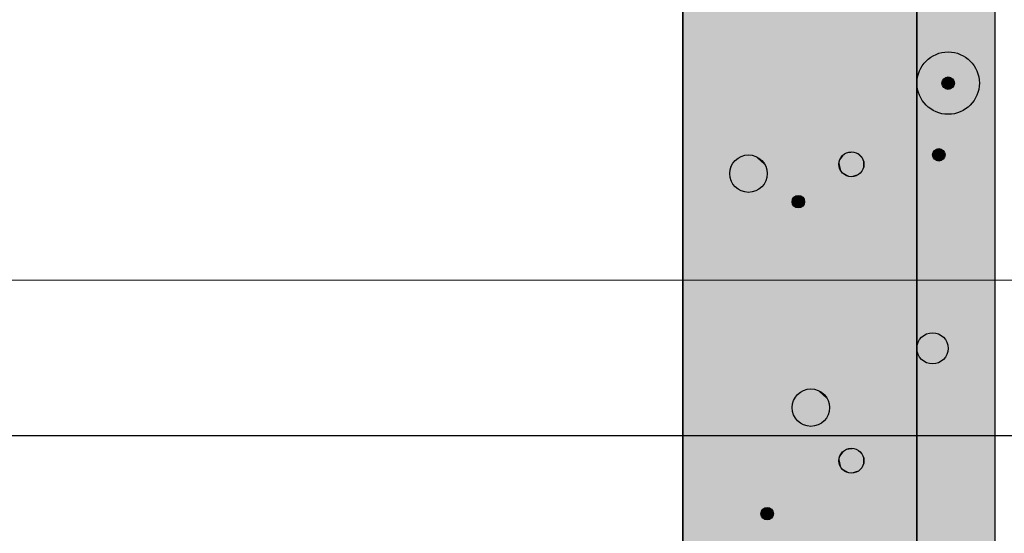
# Model space of a CAD drawing. Header units: metres. Extents: x 3458045 to 3462392, y 5482308 to 5484762.
# Tile 230 of 256: x 3460112.73 to 3460119.04, y 5483984.16 to 5483987.45. Entities that reach past the tile are written whole.
import ezdxf

# ---------------------------------------------------------------- set-up
doc = ezdxf.new("R2010")
doc.units = ezdxf.units.M
doc.header["$PDMODE"] = 3
doc.header["$PDSIZE"] = 0.1
doc.linetypes.add('AUSGEZOGEN', pattern=[2, 1, 1])
doc.layers.get('0').update_dxf_attribs({"linetype": 'CONTINUOUS'})
doc.layers.get('DEFPOINTS').update_dxf_attribs({"linetype": 'CONTINUOUS'})
doc.layers.add('BAUER_BK 2014', color=1, linetype='CONTINUOUS')
doc.layers.add('SP_VERM', color=1, linetype='CONTINUOUS')
doc.layers.add('SP_Höhenplan-Beschriftung-Linien', color=2, linetype='CONTINUOUS', lineweight=25)
doc.styles.add('SP_F', font='romans.shx', dxfattribs={"width": 0.7, "bigfont": 'sp_f.shx'})
doc.dimstyles.new('SOFI35$0', dxfattribs={"dimtxt": 3.5, "dimasz": 0.35, "dimexe": 0.9, "dimexo": 0.625, "dimgap": 0.945, "dimtad": 1, "dimdec": 3, "dimrnd": 0.001, "dimzin": 1, "dimdsep": 46, "dimtxsty": 'SP_F', "dimblk1": 'SOF_BEMSTR1', "dimblk2": 'SOF_BEMSTR2', "dimsah": 1, "dimcen": 3.5, "dimse1": 1, "dimse2": 1, "dimclrd": 1, "dimclre": 1, "dimclrt": 2, "dimaunit": 2, "dimazin": 0, "dimtfac": 1, "dimtdec": 3, "dimtmove": 0, "dimatfit": 3, "dimfxl": 1, "dimtolj": 1, "dimtzin": 0, "dimlwd": 0, "dimlwe": 0, "dimarcsym": 0})

# ---------------------------------------------------------------- blocks, each defined once
blk = doc.blocks.new('SOF_BEMSTR1')
at = {"color": 0, "linetype": 'ByBlock', "lineweight": -2}
for p, q in [((0, 20), (0, -8.5)), ((3.535, 3.535), (-3.535, -3.535)), ((-5, 0), (5, 0))]:
    blk.add_line(p, q, dxfattribs=at)
blk = doc.blocks.new('SOF_BEMSTR2')
at = {"color": 0, "linetype": 'ByBlock', "lineweight": -2}
for p, q in [((0, -20), (0, 8.5)), ((3.535, 3.535), (-3.535, -3.535)), ((-5, 0), (5, 0))]:
    blk.add_line(p, q, dxfattribs=at)
blk = doc.blocks.new('*D143')
at = {"layer": 'DEFPOINTS', "color": 0, "linetype": 'AUSGEZOGEN', "transparency": 16777216}
for p in [(3460025.0179, 5483991.6475), (3460180.5579, 5483987.6961), (3460025.0179, 5483985.7834)]:
    blk.add_point(p, dxfattribs=at)
at = {"layer": 'SP_VERM', "color": 1, "linetype": 'AUSGEZOGEN', "lineweight": 0, "transparency": 16777216}
blk.add_line((3460180.4704, 5483985.7834), (3460025.1054, 5483985.7834), dxfattribs=at)
at = {"layer": 'SP_VERM', "color": 1, "linetype": 'AUSGEZOGEN', "lineweight": 0, "transparency": 16777216, "xscale": 0.08750000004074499, "yscale": 0.08750000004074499, "zscale": 0.08750000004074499, "rotation": 180}
blk.add_blockref('SOF_BEMSTR2', (3460025.0179, 5483985.7834), dxfattribs=at)
at = {"layer": 'SP_VERM', "color": 1, "linetype": 'AUSGEZOGEN', "lineweight": 0, "transparency": 16777216, "xscale": 0.08750000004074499, "yscale": 0.08750000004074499, "zscale": 0.08750000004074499}
blk.add_blockref('SOF_BEMSTR1', (3460180.5579, 5483985.7834), dxfattribs=at)
at = {"layer": 'SP_VERM', "color": 2, "linetype": 'AUSGEZOGEN', "transparency": 16777216, "insert": (3460102.7879, 5483986.4571), "char_height": 0.875, "attachment_point": 5, "style": 'SP_F'}
blk.add_mtext('\\A1;\\A1;Tunnelabschitt = 155.54{\\H.7x;\\S^ ;}m', dxfattribs=at)

msp = doc.modelspace()

# ---------------------------------------------------------------- linework, layer by layer
at = {"layer": 'BAUER_BK 2014', "color": 7, "linetype": 'Continuous'}
for points in [[(3460116.9836, 5484011.9471), (3460116.9836, 5483981.9471)], [(3460118.9836, 5484011.9471), (3460118.9836, 5483981.9471)], [(3460116.9836, 5483983.7471), (3460116.9836, 5483990.8471), (3460118.9836, 5483990.8471), (3460118.9836, 5483983.7471), (3460116.9836, 5483983.7471)]]:
    msp.add_lwpolyline(points, dxfattribs=at)
at = {"layer": 'BAUER_BK 2014', "color": 30, "linetype": 'Continuous'}
msp.add_lwpolyline([(3460116.9836, 5483983.7471), (3460116.9836, 5483990.8471), (3460118.4836, 5483990.8471), (3460118.4836, 5483983.7471), (3460116.9836, 5483983.7471)], dxfattribs=at)
at = {"layer": 'BAUER_BK 2014', "color": 50, "linetype": 'Continuous'}
msp.add_lwpolyline([(3460118.4836, 5483983.7471), (3460118.4836, 5483990.8471), (3460118.9836, 5483990.8471), (3460118.9836, 5483983.7471), (3460118.4836, 5483983.7471)], dxfattribs=at)
at = {"layer": 'BAUER_BK 2014', "color": 7, "linetype": 'Continuous'}
for centre, radius in [((3460118.6836, 5483987.0471), 0.2), ((3460118.6836, 5483987.0471), 0.04), ((3460118.0636, 5483986.5271), 0.08), ((3460118.6236, 5483986.5871), 0.04), ((3460117.4036, 5483986.4671), 0.12), ((3460117.7236, 5483986.2871), 0.04), ((3460118.5836, 5483985.3471), 0.1), ((3460117.8036, 5483984.9671), 0.12), ((3460118.0636, 5483984.6271), 0.08), ((3460117.5236, 5483984.2871), 0.04)]:
    msp.add_circle(centre, radius, dxfattribs=at)
at = {"layer": 'BAUER_BK 2014', "color": 30, "linetype": 'Continuous'}
msp.add_solid([(3460116.9836, 5483983.7471), (3460116.9836, 5483990.8471), (3460118.4836, 5483983.7471), (3460118.4836, 5483990.8471)], dxfattribs=at)
at = {"layer": 'BAUER_BK 2014', "color": 50, "linetype": 'Continuous'}
msp.add_solid([(3460118.4836, 5483983.7471), (3460118.4836, 5483990.8471), (3460118.9836, 5483983.7471), (3460118.9836, 5483990.8471)], dxfattribs=at)
at = {"layer": 'BAUER_BK 2014', "color": 7, "linetype": 'Continuous'}
for points in [[(3460118.6456, 5483987.0555), (3460118.6436, 5483987.0471), (3460118.6456, 5483987.0388)], [(3460118.6636, 5483987.0818), (3460118.6516, 5483987.0707), (3460118.6456, 5483987.0555)], [(3460118.6636, 5483987.0818), (3460118.6456, 5483987.0555), (3460118.6516, 5483987.0236)], [(3460118.6516, 5483987.0707), (3460118.6476, 5483987.0634), (3460118.6456, 5483987.0555)], [(3460118.6456, 5483987.0555), (3460118.6456, 5483987.0388), (3460118.6516, 5483987.0236)], [(3460118.6636, 5483987.0818), (3460118.6576, 5483987.0769), (3460118.6516, 5483987.0707)], [(3460118.6636, 5483987.0818), (3460118.6516, 5483987.0236), (3460118.7116, 5483987.0174)], [(3460118.6796, 5483987.0869), (3460118.6716, 5483987.0852), (3460118.6636, 5483987.0818)], [(3460118.6976, 5483987.0852), (3460118.6796, 5483987.0869), (3460118.6636, 5483987.0818)], [(3460118.7216, 5483987.0634), (3460118.6976, 5483987.0852), (3460118.6636, 5483987.0818)], [(3460118.7116, 5483987.0174), (3460118.7216, 5483987.0634), (3460118.6636, 5483987.0818)], [(3460118.6976, 5483987.0852), (3460118.6896, 5483987.0869), (3460118.6796, 5483987.0869)], [(3460118.7116, 5483987.0769), (3460118.7036, 5483987.0818), (3460118.6976, 5483987.0852)], [(3460118.7216, 5483987.0634), (3460118.7116, 5483987.0769), (3460118.6976, 5483987.0852)], [(3460118.7216, 5483987.0634), (3460118.7176, 5483987.0707), (3460118.7116, 5483987.0769)], [(3460118.7116, 5483987.0174), (3460118.7216, 5483987.0309), (3460118.7216, 5483987.0634)], [(3460118.7236, 5483987.0471), (3460118.7236, 5483987.0555), (3460118.7216, 5483987.0634)], [(3460118.7216, 5483987.0309), (3460118.7236, 5483987.0471), (3460118.7216, 5483987.0634)], [(3460118.6456, 5483987.0388), (3460118.6476, 5483987.0309), (3460118.6516, 5483987.0236)], [(3460118.6516, 5483987.0236), (3460118.6576, 5483987.0174), (3460118.6636, 5483987.0125)], [(3460118.6516, 5483987.0236), (3460118.6636, 5483987.0125), (3460118.6796, 5483987.0074)], [(3460118.6516, 5483987.0236), (3460118.6796, 5483987.0074), (3460118.7116, 5483987.0174)], [(3460118.6636, 5483987.0125), (3460118.6716, 5483987.0091), (3460118.6796, 5483987.0074)], [(3460118.6796, 5483987.0074), (3460118.6976, 5483987.0091), (3460118.7116, 5483987.0174)], [(3460118.6796, 5483987.0074), (3460118.6896, 5483987.0074), (3460118.6976, 5483987.0091)], [(3460118.6976, 5483987.0091), (3460118.7036, 5483987.0125), (3460118.7116, 5483987.0174)], [(3460118.7116, 5483987.0174), (3460118.7176, 5483987.0236), (3460118.7216, 5483987.0309)], [(3460118.0556, 5483986.6067), (3460118.0396, 5483986.6032), (3460118.0236, 5483986.5964)], [(3460118.0896, 5483986.6032), (3460118.0556, 5483986.6067), (3460118.0236, 5483986.5964)], [(3460118.1376, 5483986.5597), (3460118.0896, 5483986.6032), (3460118.0236, 5483986.5964)], [(3460118.0896, 5483986.6032), (3460118.0736, 5483986.6067), (3460118.0556, 5483986.6067)], [(3460118.1176, 5483986.5866), (3460118.1036, 5483986.5964), (3460118.0896, 5483986.6032)], [(3460118.1376, 5483986.5597), (3460118.1176, 5483986.5866), (3460118.0896, 5483986.6032)], [(3460118.6036, 5483986.6218), (3460118.5916, 5483986.6107), (3460118.5856, 5483986.5955)], [(3460118.6036, 5483986.6218), (3460118.5856, 5483986.5955), (3460118.5916, 5483986.5636)], [(3460118.5916, 5483986.6107), (3460118.5876, 5483986.6034), (3460118.5856, 5483986.5955)], [(3460118.6036, 5483986.6218), (3460118.5976, 5483986.6169), (3460118.5916, 5483986.6107)], [(3460118.6036, 5483986.6218), (3460118.5916, 5483986.5636), (3460118.6516, 5483986.5574)], [(3460118.6196, 5483986.6269), (3460118.6116, 5483986.6252), (3460118.6036, 5483986.6218)], [(3460118.6376, 5483986.6252), (3460118.6196, 5483986.6269), (3460118.6036, 5483986.6218)], [(3460118.6616, 5483986.6034), (3460118.6376, 5483986.6252), (3460118.6036, 5483986.6218)], [(3460118.6516, 5483986.5574), (3460118.6616, 5483986.6034), (3460118.6036, 5483986.6218)], [(3460118.6376, 5483986.6252), (3460118.6296, 5483986.6269), (3460118.6196, 5483986.6269)], [(3460118.6516, 5483986.6169), (3460118.6436, 5483986.6218), (3460118.6376, 5483986.6252)], [(3460118.6616, 5483986.6034), (3460118.6516, 5483986.6169), (3460118.6376, 5483986.6252)], [(3460118.6616, 5483986.6034), (3460118.6576, 5483986.6107), (3460118.6516, 5483986.6169)], [(3460118.6516, 5483986.5574), (3460118.6616, 5483986.5709), (3460118.6616, 5483986.6034)], [(3460118.6636, 5483986.5871), (3460118.6636, 5483986.5955), (3460118.6616, 5483986.6034)], [(3460118.6616, 5483986.5709), (3460118.6636, 5483986.5871), (3460118.6616, 5483986.6034)], [(3460117.3436, 5483986.5711), (3460117.3076, 5483986.5377), (3460117.2876, 5483986.4921)], [(3460117.3436, 5483986.5711), (3460117.2876, 5483986.4921), (3460117.3076, 5483986.3966)], [(3460117.3076, 5483986.5377), (3460117.2956, 5483986.5159), (3460117.2876, 5483986.4921)], [(3460117.3436, 5483986.5711), (3460117.3236, 5483986.5563), (3460117.3076, 5483986.5377)], [(3460117.3436, 5483986.5711), (3460117.3076, 5483986.3966), (3460117.4856, 5483986.378)], [(3460117.3916, 5483986.5865), (3460117.3676, 5483986.5813), (3460117.3436, 5483986.5711)], [(3460117.4416, 5483986.5813), (3460117.3916, 5483986.5865), (3460117.3436, 5483986.5711)], [(3460117.5136, 5483986.5159), (3460117.4416, 5483986.5813), (3460117.3436, 5483986.5711)], [(3460117.4856, 5483986.378), (3460117.5136, 5483986.5159), (3460117.3436, 5483986.5711)], [(3460117.4416, 5483986.5813), (3460117.4176, 5483986.5865), (3460117.3916, 5483986.5865)], [(3460117.4856, 5483986.5563), (3460117.4636, 5483986.5711), (3460117.4416, 5483986.5813)], [(3460117.5136, 5483986.5159), (3460117.4856, 5483986.5563), (3460117.4416, 5483986.5813)], [(3460117.5136, 5483986.5159), (3460117.5016, 5483986.5377), (3460117.4856, 5483986.5563)], [(3460117.9856, 5483986.5438), (3460117.9836, 5483986.5271), (3460117.9856, 5483986.5105)], [(3460118.0236, 5483986.5964), (3460117.9996, 5483986.5742), (3460117.9856, 5483986.5438)], [(3460118.0236, 5483986.5964), (3460117.9856, 5483986.5438), (3460117.9996, 5483986.4801)], [(3460117.9996, 5483986.5742), (3460117.9916, 5483986.5597), (3460117.9856, 5483986.5438)], [(3460117.9856, 5483986.5438), (3460117.9856, 5483986.5105), (3460117.9996, 5483986.4801)], [(3460118.0236, 5483986.5964), (3460118.0116, 5483986.5866), (3460117.9996, 5483986.5742)], [(3460118.0236, 5483986.5964), (3460117.9996, 5483986.4801), (3460118.1176, 5483986.4677)], [(3460118.1176, 5483986.4677), (3460118.1376, 5483986.5597), (3460118.0236, 5483986.5964)], [(3460118.1376, 5483986.5597), (3460118.1296, 5483986.5742), (3460118.1176, 5483986.5866)], [(3460118.1176, 5483986.4677), (3460118.1376, 5483986.4946), (3460118.1376, 5483986.5597)], [(3460118.1436, 5483986.5271), (3460118.1436, 5483986.5438), (3460118.1376, 5483986.5597)], [(3460118.1376, 5483986.4946), (3460118.1436, 5483986.5271), (3460118.1376, 5483986.5597)], [(3460118.5856, 5483986.5955), (3460118.5836, 5483986.5871), (3460118.5856, 5483986.5788)], [(3460118.5856, 5483986.5955), (3460118.5856, 5483986.5788), (3460118.5916, 5483986.5636)], [(3460118.5856, 5483986.5788), (3460118.5876, 5483986.5709), (3460118.5916, 5483986.5636)], [(3460118.5916, 5483986.5636), (3460118.5976, 5483986.5574), (3460118.6036, 5483986.5525)], [(3460118.5916, 5483986.5636), (3460118.6036, 5483986.5525), (3460118.6196, 5483986.5474)], [(3460118.5916, 5483986.5636), (3460118.6196, 5483986.5474), (3460118.6516, 5483986.5574)], [(3460118.6036, 5483986.5525), (3460118.6116, 5483986.5491), (3460118.6196, 5483986.5474)], [(3460118.6196, 5483986.5474), (3460118.6376, 5483986.5491), (3460118.6516, 5483986.5574)], [(3460118.6196, 5483986.5474), (3460118.6296, 5483986.5474), (3460118.6376, 5483986.5491)], [(3460118.6376, 5483986.5491), (3460118.6436, 5483986.5525), (3460118.6516, 5483986.5574)], [(3460118.6516, 5483986.5574), (3460118.6576, 5483986.5636), (3460118.6616, 5483986.5709)], [(3460117.2876, 5483986.4921), (3460117.2836, 5483986.4671), (3460117.2876, 5483986.4422)], [(3460117.2876, 5483986.4921), (3460117.2876, 5483986.4422), (3460117.3076, 5483986.3966)], [(3460117.4856, 5483986.378), (3460117.5136, 5483986.4183), (3460117.5136, 5483986.5159)], [(3460117.5236, 5483986.4671), (3460117.5216, 5483986.4921), (3460117.5136, 5483986.5159)], [(3460117.5136, 5483986.4183), (3460117.5236, 5483986.4671), (3460117.5136, 5483986.5159)], [(3460117.9856, 5483986.5105), (3460117.9916, 5483986.4946), (3460117.9996, 5483986.4801)], [(3460117.9996, 5483986.4801), (3460118.0116, 5483986.4677), (3460118.0236, 5483986.4579)], [(3460117.9996, 5483986.4801), (3460118.0236, 5483986.4579), (3460118.0556, 5483986.4476)], [(3460117.9996, 5483986.4801), (3460118.0556, 5483986.4476), (3460118.1176, 5483986.4677)], [(3460118.1176, 5483986.4677), (3460118.1296, 5483986.4801), (3460118.1376, 5483986.4946)], [(3460117.2876, 5483986.4422), (3460117.2956, 5483986.4183), (3460117.3076, 5483986.3966)], [(3460117.4856, 5483986.378), (3460117.5016, 5483986.3966), (3460117.5136, 5483986.4183)], [(3460118.0236, 5483986.4579), (3460118.0396, 5483986.4511), (3460118.0556, 5483986.4476)], [(3460118.0556, 5483986.4476), (3460118.0896, 5483986.4511), (3460118.1176, 5483986.4677)], [(3460118.0556, 5483986.4476), (3460118.0736, 5483986.4476), (3460118.0896, 5483986.4511)], [(3460118.0896, 5483986.4511), (3460118.1036, 5483986.4579), (3460118.1176, 5483986.4677)], [(3460117.3076, 5483986.3966), (3460117.3236, 5483986.378), (3460117.3436, 5483986.3632)], [(3460117.3076, 5483986.3966), (3460117.3436, 5483986.3632), (3460117.3916, 5483986.3478)], [(3460117.3076, 5483986.3966), (3460117.3916, 5483986.3478), (3460117.4856, 5483986.378)], [(3460117.3436, 5483986.3632), (3460117.3676, 5483986.353), (3460117.3916, 5483986.3478)], [(3460117.3916, 5483986.3478), (3460117.4416, 5483986.353), (3460117.4856, 5483986.378)], [(3460117.3916, 5483986.3478), (3460117.4176, 5483986.3478), (3460117.4416, 5483986.353)], [(3460117.4416, 5483986.353), (3460117.4636, 5483986.3632), (3460117.4856, 5483986.378)], [(3460117.6856, 5483986.2955), (3460117.6836, 5483986.2871), (3460117.6856, 5483986.2788)], [(3460117.7036, 5483986.3218), (3460117.6916, 5483986.3107), (3460117.6856, 5483986.2955)], [(3460117.7036, 5483986.3218), (3460117.6856, 5483986.2955), (3460117.6916, 5483986.2636)], [(3460117.6916, 5483986.3107), (3460117.6876, 5483986.3034), (3460117.6856, 5483986.2955)], [(3460117.6856, 5483986.2955), (3460117.6856, 5483986.2788), (3460117.6916, 5483986.2636)], [(3460117.7036, 5483986.3218), (3460117.6976, 5483986.3169), (3460117.6916, 5483986.3107)], [(3460117.7036, 5483986.3218), (3460117.6916, 5483986.2636), (3460117.7516, 5483986.2574)], [(3460117.7196, 5483986.3269), (3460117.7116, 5483986.3252), (3460117.7036, 5483986.3218)], [(3460117.7376, 5483986.3252), (3460117.7196, 5483986.3269), (3460117.7036, 5483986.3218)], [(3460117.7616, 5483986.3034), (3460117.7376, 5483986.3252), (3460117.7036, 5483986.3218)], [(3460117.7516, 5483986.2574), (3460117.7616, 5483986.3034), (3460117.7036, 5483986.3218)], [(3460117.7376, 5483986.3252), (3460117.7296, 5483986.3269), (3460117.7196, 5483986.3269)], [(3460117.7516, 5483986.3169), (3460117.7436, 5483986.3218), (3460117.7376, 5483986.3252)], [(3460117.7616, 5483986.3034), (3460117.7516, 5483986.3169), (3460117.7376, 5483986.3252)], [(3460117.7616, 5483986.3034), (3460117.7576, 5483986.3107), (3460117.7516, 5483986.3169)], [(3460117.7516, 5483986.2574), (3460117.7616, 5483986.2709), (3460117.7616, 5483986.3034)], [(3460117.7636, 5483986.2871), (3460117.7636, 5483986.2955), (3460117.7616, 5483986.3034)], [(3460117.7616, 5483986.2709), (3460117.7636, 5483986.2871), (3460117.7616, 5483986.3034)], [(3460117.6856, 5483986.2788), (3460117.6876, 5483986.2709), (3460117.6916, 5483986.2636)], [(3460117.6916, 5483986.2636), (3460117.6976, 5483986.2574), (3460117.7036, 5483986.2525)], [(3460117.6916, 5483986.2636), (3460117.7036, 5483986.2525), (3460117.7196, 5483986.2474)], [(3460117.6916, 5483986.2636), (3460117.7196, 5483986.2474), (3460117.7516, 5483986.2574)], [(3460117.7036, 5483986.2525), (3460117.7116, 5483986.2491), (3460117.7196, 5483986.2474)], [(3460117.7196, 5483986.2474), (3460117.7376, 5483986.2491), (3460117.7516, 5483986.2574)], [(3460117.7196, 5483986.2474), (3460117.7296, 5483986.2474), (3460117.7376, 5483986.2491)], [(3460117.7376, 5483986.2491), (3460117.7436, 5483986.2525), (3460117.7516, 5483986.2574)], [(3460117.7516, 5483986.2574), (3460117.7576, 5483986.2636), (3460117.7616, 5483986.2709)], [(3460117.7916, 5483985.0865), (3460117.7676, 5483985.0813), (3460117.7436, 5483985.0711)], [(3460117.8416, 5483985.0813), (3460117.7916, 5483985.0865), (3460117.7436, 5483985.0711)], [(3460117.8416, 5483985.0813), (3460117.8176, 5483985.0865), (3460117.7916, 5483985.0865)], [(3460117.7436, 5483985.0711), (3460117.7076, 5483985.0377), (3460117.6876, 5483984.9921)], [(3460117.7436, 5483985.0711), (3460117.6876, 5483984.9921), (3460117.7076, 5483984.8966)], [(3460117.7076, 5483985.0377), (3460117.6956, 5483985.0159), (3460117.6876, 5483984.9921)], [(3460117.7436, 5483985.0711), (3460117.7236, 5483985.0563), (3460117.7076, 5483985.0377)], [(3460117.7436, 5483985.0711), (3460117.7076, 5483984.8966), (3460117.8856, 5483984.878)], [(3460117.9136, 5483985.0159), (3460117.8416, 5483985.0813), (3460117.7436, 5483985.0711)], [(3460117.8856, 5483984.878), (3460117.9136, 5483985.0159), (3460117.7436, 5483985.0711)], [(3460117.8856, 5483985.0563), (3460117.8636, 5483985.0711), (3460117.8416, 5483985.0813)], [(3460117.9136, 5483985.0159), (3460117.8856, 5483985.0563), (3460117.8416, 5483985.0813)], [(3460117.9136, 5483985.0159), (3460117.9016, 5483985.0377), (3460117.8856, 5483985.0563)], [(3460117.6876, 5483984.9921), (3460117.6836, 5483984.9671), (3460117.6876, 5483984.9422)], [(3460117.6876, 5483984.9921), (3460117.6876, 5483984.9422), (3460117.7076, 5483984.8966)], [(3460117.8856, 5483984.878), (3460117.9136, 5483984.9183), (3460117.9136, 5483985.0159)], [(3460117.9236, 5483984.9671), (3460117.9216, 5483984.9921), (3460117.9136, 5483985.0159)], [(3460117.9136, 5483984.9183), (3460117.9236, 5483984.9671), (3460117.9136, 5483985.0159)], [(3460117.6876, 5483984.9422), (3460117.6956, 5483984.9183), (3460117.7076, 5483984.8966)], [(3460117.7076, 5483984.8966), (3460117.7236, 5483984.878), (3460117.7436, 5483984.8632)], [(3460117.7076, 5483984.8966), (3460117.7436, 5483984.8632), (3460117.7916, 5483984.8478)], [(3460117.7076, 5483984.8966), (3460117.7916, 5483984.8478), (3460117.8856, 5483984.878)], [(3460117.8856, 5483984.878), (3460117.9016, 5483984.8966), (3460117.9136, 5483984.9183)], [(3460117.7436, 5483984.8632), (3460117.7676, 5483984.853), (3460117.7916, 5483984.8478)], [(3460117.7916, 5483984.8478), (3460117.8416, 5483984.853), (3460117.8856, 5483984.878)], [(3460117.7916, 5483984.8478), (3460117.8176, 5483984.8478), (3460117.8416, 5483984.853)], [(3460117.8416, 5483984.853), (3460117.8636, 5483984.8632), (3460117.8856, 5483984.878)], [(3460118.0556, 5483984.7067), (3460118.0396, 5483984.7032), (3460118.0236, 5483984.6964)], [(3460118.0896, 5483984.7032), (3460118.0556, 5483984.7067), (3460118.0236, 5483984.6964)], [(3460118.0896, 5483984.7032), (3460118.0736, 5483984.7067), (3460118.0556, 5483984.7067)], [(3460117.9856, 5483984.6438), (3460117.9836, 5483984.6271), (3460117.9856, 5483984.6105)], [(3460118.0236, 5483984.6964), (3460117.9996, 5483984.6742), (3460117.9856, 5483984.6438)], [(3460118.0236, 5483984.6964), (3460117.9856, 5483984.6438), (3460117.9996, 5483984.5801)], [(3460117.9996, 5483984.6742), (3460117.9916, 5483984.6597), (3460117.9856, 5483984.6438)], [(3460117.9856, 5483984.6438), (3460117.9856, 5483984.6105), (3460117.9996, 5483984.5801)], [(3460118.0236, 5483984.6964), (3460118.0116, 5483984.6866), (3460117.9996, 5483984.6742)], [(3460118.0236, 5483984.6964), (3460117.9996, 5483984.5801), (3460118.1176, 5483984.5677)], [(3460118.1376, 5483984.6597), (3460118.0896, 5483984.7032), (3460118.0236, 5483984.6964)], [(3460118.1176, 5483984.5677), (3460118.1376, 5483984.6597), (3460118.0236, 5483984.6964)], [(3460118.1176, 5483984.6866), (3460118.1036, 5483984.6964), (3460118.0896, 5483984.7032)], [(3460118.1376, 5483984.6597), (3460118.1176, 5483984.6866), (3460118.0896, 5483984.7032)], [(3460118.1376, 5483984.6597), (3460118.1296, 5483984.6742), (3460118.1176, 5483984.6866)], [(3460118.1176, 5483984.5677), (3460118.1376, 5483984.5946), (3460118.1376, 5483984.6597)], [(3460118.1436, 5483984.6271), (3460118.1436, 5483984.6438), (3460118.1376, 5483984.6597)], [(3460118.1376, 5483984.5946), (3460118.1436, 5483984.6271), (3460118.1376, 5483984.6597)], [(3460117.9856, 5483984.6105), (3460117.9916, 5483984.5946), (3460117.9996, 5483984.5801)], [(3460117.9996, 5483984.5801), (3460118.0116, 5483984.5677), (3460118.0236, 5483984.5579)], [(3460117.9996, 5483984.5801), (3460118.0236, 5483984.5579), (3460118.0556, 5483984.5476)], [(3460117.9996, 5483984.5801), (3460118.0556, 5483984.5476), (3460118.1176, 5483984.5677)], [(3460118.1176, 5483984.5677), (3460118.1296, 5483984.5801), (3460118.1376, 5483984.5946)], [(3460118.0236, 5483984.5579), (3460118.0396, 5483984.5511), (3460118.0556, 5483984.5476)], [(3460118.0556, 5483984.5476), (3460118.0896, 5483984.5511), (3460118.1176, 5483984.5677)], [(3460118.0556, 5483984.5476), (3460118.0736, 5483984.5476), (3460118.0896, 5483984.5511)], [(3460118.0896, 5483984.5511), (3460118.1036, 5483984.5579), (3460118.1176, 5483984.5677)], [(3460117.5196, 5483984.3269), (3460117.5116, 5483984.3252), (3460117.5036, 5483984.3218)], [(3460117.5376, 5483984.3252), (3460117.5196, 5483984.3269), (3460117.5036, 5483984.3218)], [(3460117.5616, 5483984.3034), (3460117.5376, 5483984.3252), (3460117.5036, 5483984.3218)], [(3460117.5376, 5483984.3252), (3460117.5296, 5483984.3269), (3460117.5196, 5483984.3269)], [(3460117.5516, 5483984.3169), (3460117.5436, 5483984.3218), (3460117.5376, 5483984.3252)], [(3460117.5616, 5483984.3034), (3460117.5516, 5483984.3169), (3460117.5376, 5483984.3252)], [(3460117.4856, 5483984.2955), (3460117.4836, 5483984.2871), (3460117.4856, 5483984.2788)], [(3460117.5036, 5483984.3218), (3460117.4916, 5483984.3107), (3460117.4856, 5483984.2955)], [(3460117.5036, 5483984.3218), (3460117.4856, 5483984.2955), (3460117.4916, 5483984.2636)], [(3460117.4916, 5483984.3107), (3460117.4876, 5483984.3034), (3460117.4856, 5483984.2955)], [(3460117.4856, 5483984.2955), (3460117.4856, 5483984.2788), (3460117.4916, 5483984.2636)], [(3460117.4856, 5483984.2788), (3460117.4876, 5483984.2709), (3460117.4916, 5483984.2636)], [(3460117.5036, 5483984.3218), (3460117.4976, 5483984.3169), (3460117.4916, 5483984.3107)], [(3460117.5036, 5483984.3218), (3460117.4916, 5483984.2636), (3460117.5516, 5483984.2574)], [(3460117.4916, 5483984.2636), (3460117.4976, 5483984.2574), (3460117.5036, 5483984.2525)], [(3460117.4916, 5483984.2636), (3460117.5036, 5483984.2525), (3460117.5196, 5483984.2474)], [(3460117.4916, 5483984.2636), (3460117.5196, 5483984.2474), (3460117.5516, 5483984.2574)], [(3460117.5516, 5483984.2574), (3460117.5616, 5483984.3034), (3460117.5036, 5483984.3218)], [(3460117.5616, 5483984.3034), (3460117.5576, 5483984.3107), (3460117.5516, 5483984.3169)], [(3460117.5516, 5483984.2574), (3460117.5616, 5483984.2709), (3460117.5616, 5483984.3034)], [(3460117.5516, 5483984.2574), (3460117.5576, 5483984.2636), (3460117.5616, 5483984.2709)], [(3460117.5636, 5483984.2871), (3460117.5636, 5483984.2955), (3460117.5616, 5483984.3034)], [(3460117.5616, 5483984.2709), (3460117.5636, 5483984.2871), (3460117.5616, 5483984.3034)], [(3460117.5036, 5483984.2525), (3460117.5116, 5483984.2491), (3460117.5196, 5483984.2474)], [(3460117.5196, 5483984.2474), (3460117.5376, 5483984.2491), (3460117.5516, 5483984.2574)], [(3460117.5196, 5483984.2474), (3460117.5296, 5483984.2474), (3460117.5376, 5483984.2491)], [(3460117.5376, 5483984.2491), (3460117.5436, 5483984.2525), (3460117.5516, 5483984.2574)]]:
    msp.add_solid(points, dxfattribs=at)
at = {"layer": 'SP_Höhenplan-Beschriftung-Linien', "color": 3}
msp.add_line((3460406.594, 5483984.7871), (3459990.95, 5483984.7871), dxfattribs=at)

# ---------------------------------------------------------------- dimensions: what is measured, and where the dimension line sits
at = {"layer": 'SP_VERM', "color": 1, "linetype": 'AUSGEZOGEN'}
dim = msp.add_linear_dim(base=(3460025.0179, 5483985.7834), p1=(3460180.5579, 5483987.6961), p2=(3460025.0179, 5483991.6475), angle=180, text='\\A1;Tunnelabschitt = 155.54{\\H.7x;\\S^ ;}m', dimstyle='SOFI35$0', override={"dimpost": 'Tunnelabschitt = <>m'}, dxfattribs=at)
dim.commit()
dim.dimension.update_dxf_attribs({"geometry": '*D143', "text_midpoint": (3460102.7879, 5483986.4571)})

doc.saveas('drawing.dxf')
